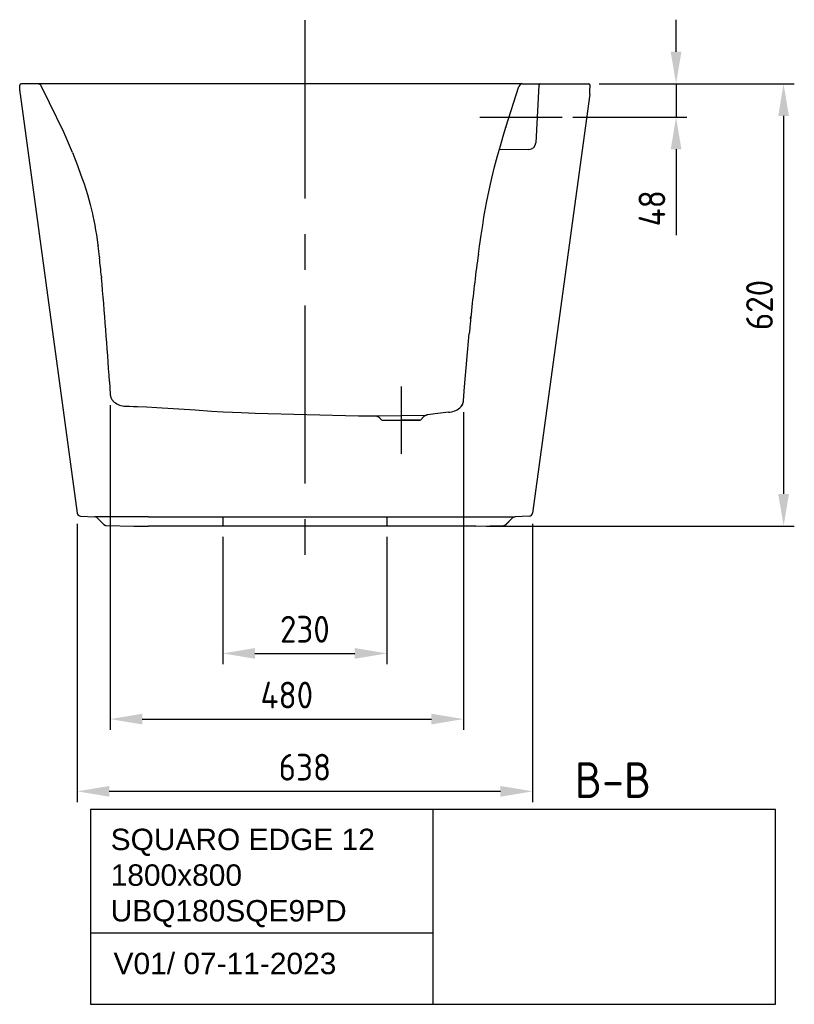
# Model space of a CAD drawing. Extents: x 5017 to 8429, y 913 to 3724.
# Tile 2 of 2: x 7344 to 8429, y 913 to 2293. Entities that reach past the tile are written whole.
import ezdxf
from ezdxf.enums import TextEntityAlignment as Align

# ---------------------------------------------------------------- set-up
doc = ezdxf.new("R2010")
doc.units = 0
doc.header["$LTSCALE"] = 200
doc.header["$MEASUREMENT"] = 0
doc.linetypes.add('CENTER', pattern=[2, 1.25, -0.25, 0.25, -0.25])
doc.layers.get('0').update_dxf_attribs({"linetype": 'CONTINUOUS'})
doc.layers.get('DEFPOINTS').update_dxf_attribs({"linetype": 'CONTINUOUS'})
for name, color, linetype in [('06_ALL_SURFS', 7, 'CONTINUOUS'), ('BEMATING', 7, 'CONTINUOUS'), ('DEFAULT_1', 7, 'CENTER'), ('HARTLIJN', 7, 'CENTER'), ('PEN1', 7, 'CONTINUOUS')]:
    doc.layers.add(name, color=color, linetype=linetype)
doc.styles.add('ISO', font='ISO')
doc.styles.add('iso_text', font='isocp.shx')
doc.dimstyles.new('H2_5OS15', dxfattribs={"dimscale": 15, "dimtxt": 2.5, "dimasz": 3, "dimexe": 1, "dimexo": 1, "dimgap": 1, "dimtad": 1, "dimdec": 0, "dimdsep": 46, "dimtxsty": 'ISO', "dimcen": 0, "dimdle": 1.3, "dimclrd": 256, "dimclre": 256, "dimclrt": 7, "dimadec": 0, "dimazin": 0, "dimtfac": 0.714286, "dimtdec": 0, "dimtmove": 0, "dimatfit": 3, "dimfxl": 1, "dimtvp": 1, "dimtolj": 1, "dimarcsym": 0})

# ---------------------------------------------------------------- blocks, each defined once
blk = doc.blocks.new('*D11')
at = {"layer": '06_ALL_SURFS', "linetype": 'Continuous', "lineweight": -2}
for p, q in [((7470.5, 1752.8), (7470.5, 1297.5)), ((7965.6, 1742.8), (7965.6, 1297.5)), ((7515.5, 1312.5), (7920.6, 1312.5))]:
    blk.add_line(p, q, dxfattribs=at)
at = {"layer": '06_ALL_SURFS', "linetype": 'Continuous'}
for points in [[(7515.5, 1320), (7515.5, 1305), (7470.5, 1312.5)], [(7920.6, 1320), (7920.6, 1305), (7965.6, 1312.5)]]:
    blk.add_solid(points, dxfattribs=at)
at = {"layer": 'DEFPOINTS', "color": 0, "linetype": 'Continuous'}
for p in [(7470.5, 1767.8), (7965.6, 1757.8), (7965.6, 1312.5)]:
    blk.add_point(p, dxfattribs=at)
at = {"layer": '06_ALL_SURFS', "color": 7, "linetype": 'Continuous', "insert": (7718, 1346.2), "char_height": 37.5, "attachment_point": 5, "style": 'ISO'}
blk.add_mtext('\\A1;{\\Fiso;480}', dxfattribs=at)
blk = doc.blocks.new('*D10')
at = {"layer": '06_ALL_SURFS', "linetype": 'Continuous', "lineweight": -2}
for p, q in [((7424.2, 1586.3), (7424.2, 1196.2)), ((8062.4, 1586.3), (8062.4, 1196.2)), ((7469.2, 1211.2), (8017.4, 1211.2))]:
    blk.add_line(p, q, dxfattribs=at)
at = {"layer": '06_ALL_SURFS', "linetype": 'Continuous'}
for points in [[(7469.2, 1218.7), (7469.2, 1203.7), (7424.2, 1211.2)], [(8017.4, 1218.7), (8017.4, 1203.7), (8062.4, 1211.2)]]:
    blk.add_solid(points, dxfattribs=at)
at = {"layer": 'DEFPOINTS', "color": 0, "linetype": 'Continuous'}
for p in [(7424.2, 1601.3), (8062.4, 1601.3), (8062.4, 1211.2)]:
    blk.add_point(p, dxfattribs=at)
at = {"layer": '06_ALL_SURFS', "color": 7, "linetype": 'Continuous', "insert": (7743.3, 1245), "char_height": 37.5, "attachment_point": 5, "style": 'ISO'}
blk.add_mtext('\\A1;638', dxfattribs=at)
blk = doc.blocks.new('*D13')
at = {"layer": 'DEFPOINTS', "color": 0}
for p in [(8140.9, 2203.1), (7982.9, 1583.1), (8414.2, 1583.1)]:
    blk.add_point(p, dxfattribs=at)
at = {"layer": 'PEN1', "lineweight": -2}
for p, q in [((8155.9, 2203.1), (8429.2, 2203.1)), ((8414.2, 2158.1), (8414.2, 1628.1)), ((7997.9, 1583.1), (8429.2, 1583.1))]:
    blk.add_line(p, q, dxfattribs=at)
at = {"layer": 'PEN1'}
for points in [[(8406.7, 2158.1), (8421.7, 2158.1), (8414.2, 2203.1)], [(8406.7, 1628.1), (8421.7, 1628.1), (8414.2, 1583.1)]]:
    blk.add_solid(points, dxfattribs=at)
at = {"layer": 'PEN1', "color": 7, "insert": (8380.4, 1893.1), "char_height": 37.5, "attachment_point": 5, "rotation": 90, "style": 'ISO'}
blk.add_mtext('\\A1;620', dxfattribs=at)
blk = doc.blocks.new('*D14')
at = {"layer": 'DEFPOINTS', "color": 0}
for p in [(8140.9, 2203.1), (8263.5, 2203.1), (8103.7, 2156.4)]:
    blk.add_point(p, dxfattribs=at)
at = {"layer": 'HARTLIJN', "lineweight": -2}
for p, q in [((8263.5, 2248.1), (8263.5, 2293.1)), ((8155.9, 2203.1), (8278.5, 2203.1)), ((8263.5, 2203.1), (8263.5, 2156.4)), ((8118.7, 2156.4), (8278.5, 2156.4)), ((8263.5, 2111.4), (8263.5, 1990.9))]:
    blk.add_line(p, q, dxfattribs=at)
at = {"layer": 'HARTLIJN'}
for points in [[(8256, 2248.1), (8271, 2248.1), (8263.5, 2203.1)], [(8256, 2111.4), (8271, 2111.4), (8263.5, 2156.4)]]:
    blk.add_solid(points, dxfattribs=at)
at = {"layer": 'HARTLIJN', "color": 7, "insert": (8229.7, 2028.7), "char_height": 37.5, "attachment_point": 5, "rotation": 90, "style": 'ISO'}
blk.add_mtext('\\A1;48', dxfattribs=at)
blk = doc.blocks.new('*D15')
at = {"layer": 'BEMATING', "lineweight": -2}
for p, q in [((7628.3, 1568.1), (7628.3, 1389.6)), ((7858.3, 1568.1), (7858.3, 1389.6)), ((7673.3, 1404.6), (7813.3, 1404.6))]:
    blk.add_line(p, q, dxfattribs=at)
at = {"layer": 'BEMATING'}
for points in [[(7673.3, 1412.1), (7673.3, 1397.1), (7628.3, 1404.6)], [(7813.3, 1412.1), (7813.3, 1397.1), (7858.3, 1404.6)]]:
    blk.add_solid(points, dxfattribs=at)
at = {"layer": 'DEFPOINTS', "color": 0}
for p in [(7628.3, 1583.1), (7858.3, 1583.1), (7858.3, 1404.6)]:
    blk.add_point(p, dxfattribs=at)
at = {"layer": 'BEMATING', "color": 7, "insert": (7743.3, 1438.4), "char_height": 37.5, "attachment_point": 5, "style": 'ISO'}
blk.add_mtext('\\A1;230', dxfattribs=at)

msp = doc.modelspace()

# ---------------------------------------------------------------- linework, layer by layer
for p, q in [((8047.91, 2203.09), (7369.42, 2203.1)), ((8025.07, 2142.25), (8043.14, 2199.59)), ((7842.71, 1737.69), (7913.58, 1738.56))]:
    msp.add_line(p, q)
at = {"flags": 128}
msp.add_lwpolyline([(7417.73, 2106.99), (7405.39, 2135.56), (7385.58, 2176.73), (7373.9, 2200.32, 0.2851027), (7369.42, 2203.1), (7345.69, 2203.11)], format="xyb", dxfattribs=at)
msp.add_lwpolyline([(7417.73, 2106.99), (7424.47, 2088.82), (7429.5, 2075.16), (7433.95, 2062.9), (7438.65, 2048.23), (7442.49, 2034.15), (7445.67, 2020.8)], dxfattribs=at)
msp.add_arc((8047.91, 2198.09), 5, 90.00923, 162.50862)
at = {"layer": '06_ALL_SURFS', "color": 7, "linetype": 'Continuous'}
for p, q in [((7343.77, 2193.56), (7343.65, 2201.18)), ((8047.91, 2203.09), (8140.92, 2203.11)), ((8071.29, 2201.19), (8067.06, 2120.63)), ((8142.84, 2193.56), (8142.95, 2201.18)), ((7344.13, 2188.75), (7424.19, 1601.3)), ((8142.48, 2188.75), (8062.41, 1601.3)), ((8021.22, 2129.81), (8025.07, 2142.25)), ((8025.14, 2142.47), (8025, 2142.02)), ((8057.25, 2111.16), (8015.56, 2110.43)), ((7445.67, 2020.8), (7445.67, 2020.8)), ((7992.55, 2005.2), (7994.32, 2016.06)), ((7994.32, 2016.06), (7995.19, 2021.27)), ((7990.32, 1990.89), (7992.55, 2005.2)), ((7988.02, 1975.53), (7990.32, 1990.89)), ((7986.44, 1964.5), (7988.02, 1975.53)), ((7455.37, 1960.43), (7455.49, 1959.23)), ((7458.1, 1932.97), (7458.25, 1931.39)), ((7974.99, 1867.1), (7974.82, 1865.33)), ((7975.24, 1869.79), (7974.99, 1867.1)), ((7975.6, 1873.5), (7975.95, 1877)), ((7975.72, 1874.67), (7975.6, 1873.5)), ((7975.95, 1877), (7975.72, 1874.67)), ((7966.96, 1778.42), (7973.71, 1853.14)), ((7469.48, 1785.68), (7470.51, 1767.84)), ((7965.75, 1759.37), (7966.96, 1778.42)), ((7475.04, 1757.92), (7476.03, 1757.05)), ((7508.77, 1750.66), (7521.48, 1750.09)), ((7521.48, 1750.09), (7535.78, 1749.33)), ((7535.78, 1749.33), (7589.4, 1745.89)), ((7589.4, 1745.89), (7612.51, 1744.4)), ((7612.51, 1744.4), (7628.84, 1743.43)), ((7628.84, 1743.43), (7641.98, 1742.74)), ((7641.98, 1742.74), (7653.91, 1742.19)), ((7653.91, 1742.19), (7664.44, 1741.78)), ((7664.44, 1741.78), (7673.52, 1741.48)), ((7673.52, 1741.48), (7818.3, 1737.69)), ((7962.14, 1750.54), (7963.15, 1751.85)), ((7844.78, 1738.33), (7844.78, 1738.33)), ((7850.89, 1732.23), (7848.1, 1735.01)), ((7852.3, 1731.64), (7878.3, 1731.64)), ((7852.3, 1731.64), (7904.3, 1731.64)), ((7904.3, 1731.64), (7878.3, 1731.64)), ((7905.72, 1732.23), (7909.63, 1736.13)), ((7911.83, 1738.33), (7911.83, 1738.33)), ((7428.95, 1596.98), (7448.8, 1596.22)), ((7524.26, 1596.22), (7448.8, 1596.22)), ((7452.14, 1594.76), (7461.36, 1585.54)), ((7524.26, 1596.22), (7962.34, 1596.22)), ((7962.34, 1596.22), (8037.8, 1596.22)), ((8034.46, 1594.76), (8025.26, 1585.56)), ((8057.65, 1596.98), (8037.8, 1596.22)), ((7461.36, 1585.54), (7461.39, 1585.51)), ((7461.38, 1585.52), (7461.41, 1585.49)), ((7461.41, 1585.49), (7461.44, 1585.46)), ((7461.44, 1585.46), (7461.47, 1585.44)), ((7461.47, 1585.44), (7461.5, 1585.41)), ((7461.5, 1585.41), (7461.52, 1585.39)), ((7461.61, 1585.31), (7461.64, 1585.28)), ((7461.63, 1585.29), (7461.67, 1585.26)), ((7461.66, 1585.26), (7461.7, 1585.24)), ((7461.69, 1585.24), (7461.73, 1585.21)), ((7461.72, 1585.22), (7461.75, 1585.19)), ((7461.75, 1585.19), (7461.78, 1585.16)), ((7461.78, 1585.17), (7461.81, 1585.14)), ((7461.8, 1585.15), (7461.84, 1585.12)), ((7461.83, 1585.13), (7461.86, 1585.1)), ((7461.84, 1585.12), (7461.89, 1585.08)), ((7461.87, 1585.09), (7461.92, 1585.06)), ((7461.9, 1585.07), (7461.95, 1585.04)), ((7461.93, 1585.05), (7461.98, 1585.02)), ((7461.96, 1585.03), (7462.01, 1585)), ((7461.99, 1585.01), (7462.04, 1584.98)), ((7462.03, 1584.99), (7462.07, 1584.96)), ((7462.06, 1584.96), (7462.1, 1584.94)), ((7462.09, 1584.94), (7462.13, 1584.92)), ((7462.12, 1584.92), (7462.16, 1584.9)), ((7462.15, 1584.9), (7462.19, 1584.88)), ((7462.18, 1584.88), (7462.22, 1584.86)), ((7462.21, 1584.86), (7462.25, 1584.84)), ((7462.24, 1584.84), (7462.28, 1584.82)), ((7462.27, 1584.82), (7462.3, 1584.81)), ((7462.49, 1584.7), (7462.52, 1584.68)), ((7462.52, 1584.68), (7462.55, 1584.66)), ((7462.55, 1584.67), (7462.58, 1584.65)), ((7462.58, 1584.65), (7462.62, 1584.63)), ((7462.61, 1584.64), (7462.65, 1584.62)), ((7462.64, 1584.62), (7462.68, 1584.6)), ((7462.67, 1584.61), (7462.7, 1584.59)), ((7462.68, 1584.6), (7462.73, 1584.58)), ((7462.71, 1584.59), (7462.76, 1584.56)), ((7462.74, 1584.57), (7462.79, 1584.55)), ((7462.77, 1584.56), (7462.82, 1584.53)), ((7462.81, 1584.54), (7462.85, 1584.52)), ((7462.84, 1584.53), (7462.88, 1584.51)), ((7462.87, 1584.51), (7462.91, 1584.49)), ((7462.9, 1584.5), (7462.94, 1584.48)), ((7462.93, 1584.49), (7462.97, 1584.47)), ((7462.97, 1584.47), (7463, 1584.46)), ((7463.03, 1584.45), (7463.06, 1584.43)), ((7463.06, 1584.44), (7463.09, 1584.42)), ((7463.09, 1584.42), (7463.12, 1584.41)), ((7463.12, 1584.41), (7463.15, 1584.4)), ((7463.15, 1584.4), (7463.18, 1584.39)), ((7463.39, 1584.32), (7463.43, 1584.31)), ((7463.42, 1584.31), (7463.46, 1584.3)), ((7463.45, 1584.3), (7463.49, 1584.29)), ((7463.48, 1584.29), (7463.52, 1584.28)), ((7463.51, 1584.28), (7463.54, 1584.27)), ((7463.52, 1584.28), (7463.57, 1584.27)), ((7463.55, 1584.27), (7463.6, 1584.26)), ((7463.58, 1584.26), (7463.63, 1584.25)), ((7463.61, 1584.26), (7463.66, 1584.24)), ((7463.64, 1584.25), (7463.68, 1584.24)), ((7463.67, 1584.24), (7463.71, 1584.23)), ((7463.7, 1584.23), (7463.74, 1584.22)), ((7463.73, 1584.23), (7463.77, 1584.22)), ((7463.76, 1584.22), (7463.8, 1584.21)), ((7463.79, 1584.21), (7463.83, 1584.2)), ((7463.82, 1584.21), (7463.85, 1584.2)), ((7463.85, 1584.2), (7463.88, 1584.19)), ((7463.87, 1584.19), (7463.91, 1584.19)), ((7463.9, 1584.19), (7463.94, 1584.18)), ((7463.93, 1584.18), (7463.97, 1584.18)), ((7463.96, 1584.18), (7463.99, 1584.17)), ((7463.99, 1584.17), (7464.02, 1584.17)), ((7464.02, 1584.17), (7464.04, 1584.16)), ((7464.23, 1584.13), (7464.26, 1584.13)), ((7464.26, 1584.13), (7464.31, 1584.12)), ((7464.29, 1584.13), (7464.33, 1584.12)), ((7464.31, 1584.12), (7464.36, 1584.12)), ((7464.34, 1584.12), (7464.38, 1584.12)), ((7464.37, 1584.12), (7464.41, 1584.11)), ((7464.39, 1584.12), (7464.43, 1584.11)), ((7464.42, 1584.11), (7464.46, 1584.11)), ((7464.44, 1584.11), (7464.46, 1584.11)), ((7464.46, 1584.11), (7464.49, 1584.11)), ((7464.48, 1584.11), (7464.51, 1584.1)), ((7464.5, 1584.11), (7464.54, 1584.1)), ((7464.52, 1584.1), (7464.57, 1584.1)), ((7464.56, 1584.1), (7464.6, 1584.1)), ((7464.59, 1584.1), (7464.63, 1584.1)), ((7464.62, 1584.1), (7464.66, 1584.1)), ((7464.65, 1584.1), (7464.68, 1584.1)), ((7464.68, 1584.1), (7464.71, 1584.09)), ((7464.71, 1584.09), (7464.74, 1584.09)), ((7464.74, 1584.09), (7503.7, 1583.14)), ((7503.7, 1583.14), (7503.9, 1583.14)), ((7503.82, 1583.14), (7524.26, 1583.14)), ((7503.9, 1583.14), (7504.01, 1583.14)), ((7504.01, 1583.14), (7524.26, 1583.14)), ((7962.34, 1583.14), (7524.26, 1583.14)), ((7982.78, 1583.14), (7962.34, 1583.14)), ((7982.59, 1583.14), (7962.34, 1583.14)), ((7962.34, 1583.14), (7962.34, 1583.14)), ((7982.71, 1583.14), (7982.59, 1583.14)), ((7982.91, 1583.14), (7982.71, 1583.14)), ((7982.91, 1583.14), (8021.84, 1584.09)), ((7982.91, 1583.14), (8021.86, 1584.09)), ((8021.86, 1584.09), (8021.89, 1584.09)), ((8021.88, 1584.09), (8021.91, 1584.09)), ((8021.89, 1584.09), (8021.92, 1584.1)), ((8021.91, 1584.09), (8021.94, 1584.1)), ((8021.92, 1584.1), (8021.96, 1584.1)), ((8021.94, 1584.1), (8021.98, 1584.1)), ((8021.96, 1584.1), (8021.99, 1584.1)), ((8021.98, 1584.1), (8022.02, 1584.1)), ((8021.99, 1584.1), (8022.03, 1584.1)), ((8022.02, 1584.1), (8022.06, 1584.1)), ((8022.03, 1584.1), (8022.08, 1584.1)), ((8022.08, 1584.1), (8022.12, 1584.11))]:
    msp.add_line(p, q, dxfattribs=at)
for points in [[(8009.27, 2086.94), (8013.27, 2102.15), (8017.28, 2116.46), (8021.22, 2129.81)], [(7995.19, 2021.27), (7997.89, 2036.11), (8001.5, 2053.87), (8005.32, 2070.83), (8009.27, 2086.94)], [(7445.67, 2020.8), (7446.25, 2018.1), (7447.59, 2011.54), (7448.87, 2004.88), (7450.09, 1998.13), (7451.24, 1991.28), (7452.31, 1984.34), (7453.32, 1977.31), (7453.49, 1976.05)], [(7470.51, 1767.79), (7470.52, 1767.73), (7470.52, 1767.65), (7470.53, 1767.56), (7470.54, 1767.46), (7470.55, 1767.34), (7470.56, 1767.18), (7470.58, 1767), (7470.61, 1766.78), (7470.65, 1766.48)], [(7470.65, 1766.48), (7470.71, 1766.09), (7470.8, 1765.63), (7470.94, 1765.03), (7471.15, 1764.29), (7471.44, 1763.43), (7471.81, 1762.52), (7472.27, 1761.6), (7472.82, 1760.66), (7473.47, 1759.72), (7474.2, 1758.81), (7475.04, 1757.92)], [(7471.13, 1764.34), (7471.41, 1763.5), (7471.77, 1762.63), (7472.2, 1761.73), (7472.72, 1760.81), (7473.34, 1759.9), (7474.04, 1759), (7474.84, 1758.13), (7475.77, 1757.27)], [(7963.15, 1751.85), (7964, 1753.25), (7964.69, 1754.71), (7965.21, 1756.23), (7965.56, 1757.79), (7965.75, 1759.37)], [(7491.74, 1751.24), (7497.71, 1751.07), (7503.02, 1750.89), (7508.77, 1750.66)], [(7960.72, 1749.1), (7960.98, 1749.34), (7962.14, 1750.54)], [(7842.71, 1737.69), (7842.78, 1737.68), (7843.05, 1737.63), (7843.41, 1737.56), (7843.83, 1737.45), (7844.27, 1737.32), (7844.74, 1737.15), (7845.23, 1736.95), (7845.73, 1736.71), (7846.22, 1736.44), (7846.71, 1736.13), (7847.19, 1735.79), (7847.66, 1735.41), (7848.1, 1735.01), (7848.22, 1734.89)], [(7915.14, 1738.93), (7915.07, 1738.92), (7914.8, 1738.87), (7914.45, 1738.8), (7914.03, 1738.7), (7913.58, 1738.56), (7913.11, 1738.4), (7912.62, 1738.19), (7912.13, 1737.95), (7911.63, 1737.68), (7911.14, 1737.37), (7910.66, 1737.03), (7910.2, 1736.66), (7909.75, 1736.25), (7909.63, 1736.13)], [(8022.12, 1584.11), (8022.14, 1584.11), (8022.16, 1584.11), (8022.19, 1584.11), (8022.21, 1584.11), (8022.23, 1584.12), (8022.26, 1584.12), (8022.28, 1584.12), (8022.3, 1584.13), (8022.33, 1584.13), (8022.35, 1584.13), (8022.38, 1584.13), (8022.4, 1584.14), (8022.43, 1584.14), (8022.45, 1584.14), (8022.48, 1584.15), (8022.5, 1584.15), (8022.53, 1584.16), (8022.55, 1584.16), (8022.58, 1584.16), (8022.6, 1584.17), (8022.63, 1584.17), (8022.65, 1584.18), (8022.68, 1584.18), (8022.7, 1584.19), (8022.73, 1584.19), (8022.75, 1584.2), (8022.78, 1584.2), (8022.81, 1584.21), (8022.83, 1584.22), (8022.86, 1584.22), (8022.88, 1584.23), (8022.91, 1584.23), (8022.94, 1584.24), (8022.96, 1584.25), (8022.99, 1584.25), (8023.02, 1584.26), (8023.04, 1584.27), (8023.07, 1584.28), (8023.1, 1584.28), (8023.13, 1584.29), (8023.15, 1584.3), (8023.18, 1584.31), (8023.21, 1584.32), (8023.24, 1584.33), (8023.26, 1584.33), (8023.29, 1584.34), (8023.32, 1584.35), (8023.35, 1584.36), (8023.38, 1584.37), (8023.4, 1584.38), (8023.43, 1584.39), (8023.46, 1584.4), (8023.49, 1584.41), (8023.52, 1584.42), (8023.55, 1584.44), (8023.58, 1584.45), (8023.61, 1584.46), (8023.64, 1584.47), (8023.67, 1584.48), (8023.7, 1584.5), (8023.73, 1584.51), (8023.76, 1584.52), (8023.79, 1584.54), (8023.82, 1584.55), (8023.85, 1584.57), (8023.88, 1584.58), (8023.91, 1584.6), (8023.94, 1584.61), (8023.97, 1584.63), (8024.01, 1584.64), (8024.04, 1584.66), (8024.07, 1584.68), (8024.1, 1584.69), (8024.13, 1584.71), (8024.17, 1584.73), (8024.2, 1584.75), (8024.23, 1584.77), (8024.26, 1584.78), (8024.3, 1584.8), (8024.33, 1584.82), (8024.36, 1584.84), (8024.39, 1584.86), (8024.43, 1584.89), (8024.46, 1584.91), (8024.49, 1584.93), (8024.53, 1584.95), (8024.56, 1584.97), (8024.59, 1585), (8024.63, 1585.02), (8024.66, 1585.05), (8024.69, 1585.07), (8024.73, 1585.09), (8024.76, 1585.12), (8024.8, 1585.15), (8024.83, 1585.17), (8024.86, 1585.2), (8024.9, 1585.23), (8024.93, 1585.26), (8024.97, 1585.29), (8025, 1585.32), (8025.04, 1585.35), (8025.07, 1585.38), (8025.11, 1585.41), (8025.14, 1585.44), (8025.17, 1585.47), (8025.21, 1585.51), (8025.24, 1585.54), (8034.46, 1594.76)], [(7461.52, 1585.38), (7461.55, 1585.36), (7461.58, 1585.33), (7461.61, 1585.31)], [(7462.31, 1584.8), (7462.34, 1584.79), (7462.37, 1584.77), (7462.4, 1584.75)], [(7462.37, 1584.77), (7462.4, 1584.75), (7462.43, 1584.73), (7462.46, 1584.72), (7462.49, 1584.7)], [(7462.96, 1584.47), (7462.99, 1584.46), (7463.03, 1584.44)], [(7463.18, 1584.39), (7463.21, 1584.38), (7463.24, 1584.37), (7463.27, 1584.36), (7463.3, 1584.35)], [(7463.27, 1584.36), (7463.31, 1584.35), (7463.34, 1584.34), (7463.37, 1584.33), (7463.4, 1584.32)], [(7464.05, 1584.16), (7464.07, 1584.16), (7464.1, 1584.15), (7464.13, 1584.15)], [(7464.1, 1584.15), (7464.13, 1584.15), (7464.16, 1584.14), (7464.18, 1584.14), (7464.21, 1584.14), (7464.24, 1584.13), (7464.28, 1584.13)], [(8021.85, 1584.09), (8021.86, 1584.09), (8021.88, 1584.09)], [(8022.06, 1584.1), (8022.08, 1584.1), (8022.11, 1584.11), (8022.13, 1584.11), (8022.15, 1584.11), (8022.17, 1584.11), (8022.2, 1584.11), (8022.22, 1584.12), (8022.24, 1584.12), (8022.27, 1584.12), (8022.29, 1584.12), (8022.32, 1584.13), (8022.34, 1584.13), (8022.36, 1584.13), (8022.39, 1584.14), (8022.41, 1584.14), (8022.44, 1584.14), (8022.46, 1584.15), (8022.49, 1584.15), (8022.51, 1584.15), (8022.54, 1584.16), (8022.56, 1584.16), (8022.59, 1584.17), (8022.61, 1584.17), (8022.64, 1584.18), (8022.67, 1584.18), (8022.69, 1584.19), (8022.72, 1584.19), (8022.74, 1584.2), (8022.77, 1584.2), (8022.8, 1584.21), (8022.82, 1584.21), (8022.85, 1584.22), (8022.88, 1584.23)], [(8022.88, 1584.23), (8022.91, 1584.23), (8022.93, 1584.24), (8022.96, 1584.25), (8022.99, 1584.25), (8023.02, 1584.26), (8023.04, 1584.27), (8023.07, 1584.28), (8023.1, 1584.28), (8023.13, 1584.29), (8023.16, 1584.3), (8023.19, 1584.31), (8023.22, 1584.32), (8023.25, 1584.33), (8023.28, 1584.34), (8023.31, 1584.35), (8023.34, 1584.36), (8023.37, 1584.37), (8023.4, 1584.38), (8023.43, 1584.39), (8023.46, 1584.4), (8023.49, 1584.41), (8023.52, 1584.42), (8023.55, 1584.44), (8023.58, 1584.45), (8023.61, 1584.46), (8023.64, 1584.47), (8023.68, 1584.49), (8023.71, 1584.5), (8023.74, 1584.52), (8023.77, 1584.53), (8023.8, 1584.54), (8023.83, 1584.56), (8023.87, 1584.57), (8023.9, 1584.59), (8023.93, 1584.61), (8023.96, 1584.62), (8024, 1584.64), (8024.03, 1584.65), (8024.06, 1584.67), (8024.09, 1584.69), (8024.13, 1584.71), (8024.16, 1584.73), (8024.19, 1584.74), (8024.23, 1584.76), (8024.26, 1584.78), (8024.29, 1584.8), (8024.32, 1584.82), (8024.36, 1584.84), (8024.39, 1584.86), (8024.42, 1584.88), (8024.46, 1584.9), (8024.49, 1584.93), (8024.52, 1584.95), (8024.56, 1584.97), (8024.59, 1584.99), (8024.62, 1585.02), (8024.66, 1585.04), (8024.69, 1585.07), (8024.72, 1585.09), (8024.76, 1585.12), (8024.79, 1585.14), (8024.82, 1585.17), (8024.85, 1585.19), (8024.89, 1585.22), (8024.92, 1585.25), (8024.95, 1585.27), (8024.99, 1585.3), (8025.02, 1585.33), (8025.05, 1585.36), (8025.08, 1585.39), (8025.11, 1585.41)]]:
    msp.add_lwpolyline(points, dxfattribs=at)
for centre, radius, start, end in [((7345.65, 2201.11), 2, 88.95439, 178), ((8073.28, 2201.09), 2, 90.01517, 177), ((8140.95, 2201.11), 2, 2, 91.04561), ((7383.76, 2194.15), 40, 180.85414, 187.76104), ((8102.84, 2194.15), 40, 352.23896, 359.14586), ((8057.08, 2121.16), 10, 271, 357), ((6871.53, 1898.11), 587.15, 6.09238, 7.6276), ((10129.8, 1662.94), 2164.47, 171.9913, 174.09744), ((5142.01, 1716.42), 2326.19, 5.34129, 5.99135), ((1090.26, 1367.01), 6392.94, 3.754954, 5.064782), ((10097.38, 1666.4), 2131.86, 174.10035, 174.33067), ((10084.73, 1667.63), 2119.15, 174.74808, 174.97785), ((7485.49, 1768.69), 15, 226.08969, 230.91519), ((7492.42, 1777.23), 26, 230.91519, 268.50009), ((7950.78, 1760.33), 15, 309.32072, 356.34561), ((7993.25, 1265.79), 479.54, 95.83601, 99.37371), ((7943.81, 1768.84), 26, 271.49986, 309.32067), ((7842.93, 2678.19), 940.82, 268.50001, 268.78798), ((7830.85, 2085.88), 348.39, 268.71437, 271.95182), ((7852.3, 1733.64), 2, 225, 270), ((7904.31, 1733.64), 2, 270, 315), ((7429.14, 1601.98), 5, 187.76104, 267.7975), ((7448.61, 1591.22), 5, 45, 87.79745), ((8037.99, 1591.22), 5, 92.20255, 135), ((8057.46, 1601.98), 5, 272.2025, 352.23896), ((8057.46, 1601.98), 5, 272.2025, 352.23896), ((7464.88, 1589.09), 5, 225, 268.60294), ((7503.82, 1588.14), 5, 268.60311, 270.00027), ((7982.78, 1588.14), 5, 269.99973, 271.39689), ((7982.78, 1588.14), 5, 269.99973, 271.39689), ((8021.72, 1589.09), 5, 271.39706, 315)]:
    msp.add_arc(centre, radius, start, end, dxfattribs=at)
msp.add_open_spline([(7994.16, 2015.7), (7994.18, 2015.71), (7994.21, 2015.72), (7994.24, 2015.73), (7994.25, 2015.73)], degree=3, knots=[0, 0, 0, 0, 0.5342835, 1, 1, 1, 1], dxfattribs=at)
for points in [[(7974.82, 1865.33), (7974.7, 1864.09), (7974.59, 1862.85), (7974.48, 1861.61)], [(7975.6, 1873.5), (7975.48, 1872.27), (7975.36, 1871.03), (7975.24, 1869.79)]]:
    msp.add_open_spline(points, degree=3, dxfattribs=at)
at = {"layer": 'DEFAULT_1', "linetype": 'CENTER'}
msp.add_line((7743.3, 2292.61), (7743.3, 1525.39), dxfattribs=at)
at = {"layer": 'DEFAULT_1', "color": 9, "linetype": 'CENTER'}
for p, q in [((7628.3, 1596.22), (7628.3, 1583.14)), ((7858.3, 1596.22), (7858.3, 1583.14))]:
    msp.add_line(p, q, dxfattribs=at)
at = {"layer": 'HARTLIJN'}
for p, q in [((7988.47, 2156.42), (8103.74, 2156.42)), ((7878.3, 1778.69), (7878.3, 1684.59))]:
    msp.add_line(p, q, dxfattribs=at)
at = {"layer": 'PEN1'}
for p, q in [((7442.82, 1185.92), (7442.82, 912.59)), ((8402.8, 1185.92), (7442.82, 1185.92)), ((7922.81, 1185.92), (7922.81, 912.59)), ((8402.8, 912.59), (8402.8, 1185.92)), ((7442.82, 1012.59), (7922.81, 1012.59)), ((7442.82, 912.59), (8402.8, 912.59))]:
    msp.add_line(p, q, dxfattribs=at)

# ---------------------------------------------------------------- texts
at = {"layer": 'BEMATING', "style": 'ISO'}
msp.add_text('B-B', height=50, dxfattribs=at).set_placement((8121.57, 1186.98), align=Align.BOTTOM_LEFT)
at = {"layer": 'PEN1', "char_height": 30, "attachment_point": 1, "style": 'iso_text'}
for s, insert, width in [('{\\fArial|b0|i0|c0|p34;SQUARO EDGE 12 1800x800\\PUBQ180SQE9PD}', (7471.13, 1158.79), 449.1), ('{\\fArial|b0|i0|c0|p34;V01/ 07-11-2023}', (7475.19, 984.84), 381.9)]:
    msp.add_mtext(s, dxfattribs=dict(at, insert=insert, width=width))

# ---------------------------------------------------------------- dimensions: what is measured, and where the dimension line sits
at = {"layer": '06_ALL_SURFS', "color": 7, "linetype": 'Continuous'}
dim = msp.add_linear_dim(base=(7965.56, 1312.46), p1=(7470.51, 1767.84), p2=(7965.56, 1757.79), text='{\\Fiso;480}', dimstyle='H2_5OS15', dxfattribs=at)
dim.commit()
dim.dimension.update_dxf_attribs({"geometry": '*D11', "text_midpoint": (7718.03, 1346.21)})
dim = msp.add_linear_dim(base=(8062.41, 1211.22), p1=(7424.19, 1601.3), p2=(8062.41, 1601.3), dimstyle='H2_5OS15', dxfattribs=at)
dim.commit()
dim.dimension.update_dxf_attribs({"geometry": '*D10', "text_midpoint": (7743.3, 1211.22), "dimtype": 160})
at = {"layer": 'BEMATING'}
dim = msp.add_linear_dim(base=(7858.3, 1404.6), p1=(7628.3, 1583.14), p2=(7858.3, 1583.14), dimstyle='H2_5OS15', dxfattribs=at)
dim.commit()
dim.dimension.update_dxf_attribs({"geometry": '*D15', "text_midpoint": (7743.3, 1438.35)})
at = {"layer": 'HARTLIJN'}
dim = msp.add_linear_dim(base=(8263.5, 2203.11), p1=(8103.74, 2156.42), p2=(8140.92, 2203.11), angle=90, text='48', dimstyle='H2_5OS15', dxfattribs=at)
dim.commit()
dim.dimension.update_dxf_attribs({"geometry": '*D14', "text_midpoint": (8263.5, 2028.65), "dimtype": 160})
at = {"layer": 'PEN1'}
dim = msp.add_linear_dim(base=(8414.19, 1583.14), p1=(8140.92, 2203.11), p2=(7982.91, 1583.14), angle=90, dimstyle='H2_5OS15', dxfattribs=at)
dim.commit()
dim.dimension.update_dxf_attribs({"geometry": '*D13', "text_midpoint": (8380.44, 1893.12)})

doc.saveas('drawing.dxf')
